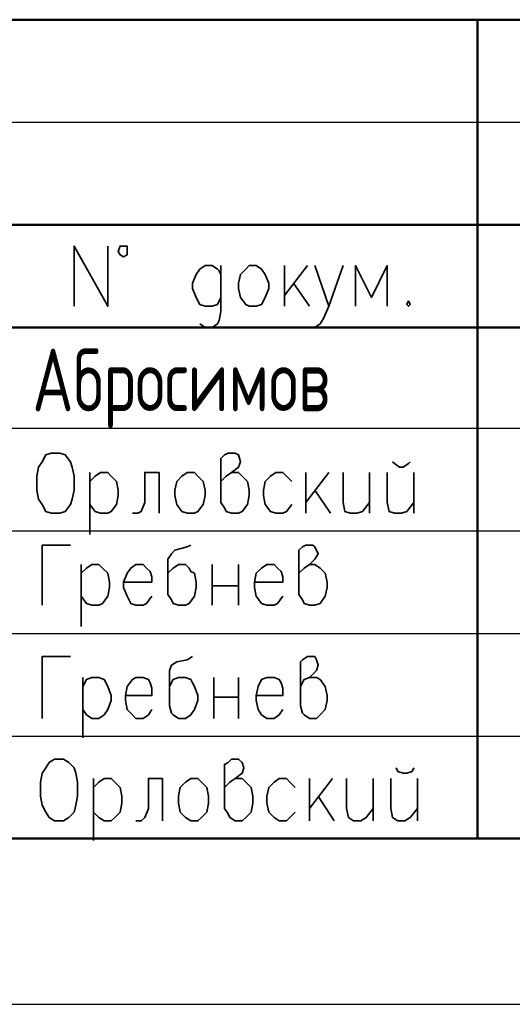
# Model space of a CAD drawing. Extents: x -410 to 10, y 10 to 307.
# Tile 2 of 9: x -369 to -345, y 10 to 57. Entities that reach past the tile are written whole.
import ezdxf

# ---------------------------------------------------------------- set-up
doc = ezdxf.new("R2010")
doc.units = 0
doc.layers.get('0').update_dxf_attribs({"lineweight": 25})
doc.styles.add('simplex.shx', font='simplex.shx', dxfattribs={"width": 0.9, "height": 2})

msp = doc.modelspace()

# ---------------------------------------------------------------- linework, layer by layer
msp.add_line((-410.174, 10.175), (9.826, 10.175))
at = {"color": 7, "lineweight": 50, "flags": 128}
for points in [[(-386.017, 57.307), (-205, 57.307)], [(-346.901, 18.106), (-346.901, 57.307)], [(-386.017, 47.485), (-322.433, 47.485)], [(-386.017, 42.575), (-322.433, 42.575)], [(-386.017, 18.106), (-205, 18.106)]]:
    msp.add_lwpolyline(points, dxfattribs=at)
at = {"color": 7, "lineweight": 25, "flags": 128}
for points in [[(-386.017, 52.396), (-322.433, 52.396)], [(-386.017, 37.749), (-322.433, 37.749)], [(-386.017, 32.838), (-322.433, 32.838)], [(-386.017, 27.927), (-322.433, 27.927)], [(-386.017, 23.017), (-322.433, 23.017)]]:
    msp.add_lwpolyline(points, dxfattribs=at)
at = {"color": 7, "lineweight": 35, "flags": 128}
for points in [[(-366.205, 43.591), (-366.205, 46.469), (-364.597, 43.591), (-364.597, 46.469)], [(-363.665, 46.215), (-363.665, 46.469), (-363.835, 46.469), (-364.004, 46.469), (-364.089, 46.215), (-364.004, 46.046), (-363.835, 45.961), (-363.665, 46.046), (-363.665, 46.215)], [(-359.178, 45.115), (-359.263, 45.284), (-359.347, 45.369), (-359.601, 45.538), (-359.94, 45.538), (-360.194, 45.369), (-360.363, 45.115), (-360.533, 44.691), (-360.533, 44.437), (-360.363, 44.014), (-360.194, 43.675), (-359.94, 43.591), (-359.601, 43.591), (-359.347, 43.675), (-359.178, 44.014)], [(-359.178, 45.538), (-359.178, 43.337), (-359.263, 42.913), (-359.347, 42.744), (-359.601, 42.575), (-359.94, 42.575), (-360.194, 42.744)], [(-357.823, 45.538), (-357.485, 45.538), (-357.231, 45.369), (-357.061, 45.115), (-356.892, 44.691), (-356.892, 44.437), (-357.061, 44.014), (-357.231, 43.675), (-357.485, 43.591), (-357.823, 43.591), (-357.993, 43.675), (-358.247, 44.014), (-358.331, 44.437), (-358.331, 44.691), (-358.247, 45.115), (-357.993, 45.369), (-357.823, 45.538)], [(-356.13, 45.538), (-356.13, 43.591)], [(-355.029, 45.538), (-356.13, 44.099)], [(-354.691, 45.538), (-354.013, 43.591), (-353.336, 45.538)], [(-351.219, 43.591), (-351.219, 45.538), (-351.981, 44.014), (-352.743, 45.538), (-352.743, 43.591)], [(-355.707, 44.691), (-354.945, 43.591)], [(-350.203, 43.845), (-350.288, 43.675), (-350.203, 43.591), (-350.119, 43.675), (-350.203, 43.845)], [(-354.013, 43.591), (-354.267, 42.998), (-354.437, 42.744), (-354.691, 42.575), (-354.775, 42.575)], [(-367.306, 36.563), (-366.883, 36.563), (-366.629, 36.479), (-366.375, 36.14), (-366.29, 35.886), (-366.205, 35.463), (-366.205, 34.785), (-366.29, 34.362), (-366.375, 34.108), (-366.629, 33.769), (-366.883, 33.685), (-367.306, 33.685), (-367.56, 33.769), (-367.729, 34.108), (-367.899, 34.362), (-367.983, 34.785), (-367.983, 35.463), (-367.899, 35.886), (-367.729, 36.14), (-367.56, 36.479), (-367.306, 36.563)], [(-359.178, 35.209), (-358.924, 35.463), (-358.67, 35.632), (-358.331, 35.886), (-358.247, 36.14), (-358.331, 36.479), (-358.501, 36.563), (-358.839, 36.563), (-359.009, 36.479), (-359.178, 36.309), (-359.178, 34.193), (-359.009, 33.939), (-358.924, 33.769), (-358.67, 33.685), (-358.331, 33.685), (-358.162, 33.769), (-357.908, 34.108), (-357.823, 34.531), (-357.823, 34.785), (-357.908, 35.209), (-358.162, 35.463), (-358.331, 35.632), (-358.67, 35.632)], [(-350.965, 36.14), (-350.881, 36.055), (-350.627, 35.886), (-350.457, 35.886), (-350.203, 36.055), (-350.119, 36.14)], [(-365.443, 35.632), (-365.443, 32.669)], [(-365.443, 35.209), (-365.189, 35.463), (-364.935, 35.632), (-364.597, 35.632), (-364.427, 35.463), (-364.173, 35.209), (-364.089, 34.785), (-364.089, 34.531), (-364.173, 34.108), (-364.427, 33.769), (-364.597, 33.685), (-364.935, 33.685), (-365.189, 33.769), (-365.443, 34.108)], [(-362.141, 35.632), (-362.819, 35.632), (-362.819, 34.193), (-362.988, 33.769), (-363.157, 33.685), (-363.411, 33.685)], [(-362.141, 35.632), (-362.141, 33.685)], [(-360.787, 35.632), (-360.448, 35.632), (-360.279, 35.463), (-360.025, 35.209), (-359.94, 34.785), (-359.94, 34.531), (-360.025, 34.108), (-360.279, 33.769), (-360.448, 33.685), (-360.787, 33.685), (-361.041, 33.769), (-361.295, 34.108), (-361.379, 34.531), (-361.379, 34.785), (-361.295, 35.209), (-361.041, 35.463), (-360.787, 35.632)], [(-355.791, 35.209), (-356.045, 35.463), (-356.215, 35.632), (-356.553, 35.632), (-356.807, 35.463), (-357.061, 35.209), (-357.146, 34.785), (-357.146, 34.531), (-357.061, 34.108), (-356.807, 33.769), (-356.553, 33.685), (-356.215, 33.685), (-356.045, 33.769), (-355.791, 34.108)], [(-355.114, 35.632), (-355.114, 33.685)], [(-354.013, 35.632), (-355.114, 34.193)], [(-353.336, 35.632), (-353.336, 34.193), (-353.251, 33.769), (-352.997, 33.685), (-352.659, 33.685), (-352.405, 33.769), (-352.066, 34.193)], [(-352.066, 35.632), (-352.066, 33.685)], [(-351.219, 35.632), (-351.219, 34.193), (-351.135, 33.769), (-350.881, 33.685), (-350.542, 33.685), (-350.288, 33.769), (-349.949, 34.193)], [(-349.949, 35.632), (-349.949, 33.685)], [(-354.691, 34.785), (-353.929, 33.685)], [(-366.375, 32.161), (-367.729, 32.161), (-367.729, 29.282)], [(-360.617, 32.161), (-360.787, 32.076), (-361.379, 31.907), (-361.549, 31.737), (-361.718, 31.483), (-361.718, 29.79), (-361.549, 29.536), (-361.464, 29.367), (-361.21, 29.282), (-360.871, 29.282), (-360.702, 29.367), (-360.448, 29.705), (-360.363, 30.129), (-360.363, 30.383), (-360.448, 30.806), (-360.617, 30.891), (-360.702, 31.06), (-360.871, 31.229), (-361.21, 31.229), (-361.464, 31.06), (-361.718, 30.806)], [(-355.453, 30.806), (-355.199, 31.06), (-354.945, 31.229), (-354.691, 31.483), (-354.521, 31.737), (-354.691, 32.076), (-354.775, 32.161), (-355.114, 32.161), (-355.283, 32.076), (-355.453, 31.907), (-355.453, 29.79), (-355.283, 29.536), (-355.199, 29.367), (-354.945, 29.282), (-354.691, 29.282), (-354.437, 29.367), (-354.183, 29.705), (-354.098, 30.129), (-354.098, 30.383), (-354.183, 30.806), (-354.437, 31.06), (-354.691, 31.229), (-354.945, 31.229)], [(-365.867, 31.229), (-365.867, 28.266)], [(-365.867, 30.806), (-365.613, 31.06), (-365.359, 31.229), (-365.02, 31.229), (-364.851, 31.06), (-364.597, 30.806), (-364.512, 30.383), (-364.512, 30.129), (-364.597, 29.705), (-364.851, 29.367), (-365.02, 29.282), (-365.359, 29.282), (-365.613, 29.367), (-365.867, 29.705)], [(-363.835, 30.383), (-362.48, 30.383), (-362.48, 30.637), (-362.565, 30.891), (-362.734, 31.06), (-362.903, 31.229), (-363.242, 31.229), (-363.496, 31.06), (-363.665, 30.806), (-363.835, 30.383), (-363.835, 30.129), (-363.665, 29.705), (-363.496, 29.367), (-363.242, 29.282), (-362.903, 29.282), (-362.734, 29.367), (-362.48, 29.705)], [(-359.601, 31.229), (-359.601, 29.282)], [(-358.331, 31.229), (-358.331, 29.282)], [(-357.569, 30.383), (-356.215, 30.383), (-356.215, 30.637), (-356.299, 30.891), (-356.469, 31.06), (-356.638, 31.229), (-356.977, 31.229), (-357.231, 31.06), (-357.485, 30.806), (-357.569, 30.383), (-357.569, 30.129), (-357.485, 29.705), (-357.231, 29.367), (-356.977, 29.282), (-356.638, 29.282), (-356.469, 29.367), (-356.215, 29.705)], [(-359.601, 30.213), (-358.331, 30.213)], [(-366.375, 26.827), (-367.729, 26.827), (-367.729, 23.863)], [(-360.533, 26.827), (-360.787, 26.657), (-361.295, 26.573), (-361.549, 26.403), (-361.633, 26.149), (-361.633, 24.456), (-361.549, 24.117), (-361.464, 24.033), (-361.21, 23.863), (-360.871, 23.863), (-360.617, 24.033), (-360.448, 24.287), (-360.279, 24.71), (-360.279, 24.964), (-360.448, 25.387), (-360.533, 25.557), (-360.617, 25.726), (-360.871, 25.811), (-361.21, 25.811), (-361.464, 25.726), (-361.633, 25.387)], [(-355.368, 25.387), (-355.199, 25.726), (-354.945, 25.811), (-354.606, 26.149), (-354.521, 26.403), (-354.606, 26.657), (-354.691, 26.827), (-355.029, 26.827), (-355.283, 26.657), (-355.368, 26.573), (-355.368, 24.456), (-355.283, 24.117), (-355.199, 24.033), (-354.945, 23.863), (-354.606, 23.863), (-354.437, 24.033), (-354.183, 24.287), (-354.098, 24.71), (-354.098, 24.964), (-354.183, 25.387), (-354.437, 25.726), (-354.606, 25.811), (-354.945, 25.811)], [(-365.782, 25.811), (-365.782, 22.932)], [(-365.782, 25.387), (-365.613, 25.726), (-365.359, 25.811), (-365.02, 25.811), (-364.766, 25.726), (-364.597, 25.387), (-364.427, 24.964), (-364.427, 24.71), (-364.597, 24.287), (-364.766, 24.033), (-365.02, 23.863), (-365.359, 23.863), (-365.613, 24.033), (-365.782, 24.287)], [(-363.75, 24.964), (-362.48, 24.964), (-362.48, 25.303), (-362.565, 25.557), (-362.649, 25.726), (-362.903, 25.811), (-363.242, 25.811), (-363.411, 25.726), (-363.665, 25.387), (-363.75, 24.964), (-363.75, 24.71), (-363.665, 24.287), (-363.411, 24.033), (-363.242, 23.863), (-362.903, 23.863), (-362.649, 24.033), (-362.48, 24.287)], [(-359.517, 25.811), (-359.517, 23.863)], [(-358.331, 25.811), (-358.331, 23.863)], [(-357.485, 24.964), (-356.215, 24.964), (-356.215, 25.303), (-356.299, 25.557), (-356.384, 25.726), (-356.638, 25.811), (-356.977, 25.811), (-357.231, 25.726), (-357.4, 25.387), (-357.485, 24.964), (-357.485, 24.71), (-357.4, 24.287), (-357.231, 24.033), (-356.977, 23.863), (-356.638, 23.863), (-356.384, 24.033), (-356.215, 24.287)], [(-359.517, 24.879), (-358.331, 24.879)], [(-367.137, 21.916), (-366.713, 21.916), (-366.459, 21.747), (-366.205, 21.493), (-366.121, 21.239), (-366.036, 20.815), (-366.036, 20.138), (-366.121, 19.715), (-366.205, 19.376), (-366.459, 19.122), (-366.713, 18.953), (-367.137, 18.953), (-367.391, 19.122), (-367.56, 19.376), (-367.729, 19.715), (-367.814, 20.138), (-367.814, 20.815), (-367.729, 21.239), (-367.56, 21.493), (-367.391, 21.747), (-367.137, 21.916)], [(-359.009, 20.561), (-358.755, 20.815), (-358.501, 20.985), (-358.162, 21.239), (-358.077, 21.493), (-358.162, 21.747), (-358.331, 21.916), (-358.67, 21.916), (-358.839, 21.747), (-359.009, 21.662), (-359.009, 19.545), (-358.839, 19.291), (-358.755, 19.122), (-358.501, 18.953), (-358.162, 18.953), (-357.993, 19.122), (-357.739, 19.376), (-357.654, 19.799), (-357.654, 20.138), (-357.739, 20.561), (-357.993, 20.815), (-358.162, 20.985), (-358.501, 20.985)], [(-350.796, 21.493), (-350.711, 21.323), (-350.457, 21.239), (-350.288, 21.239), (-350.034, 21.323), (-349.949, 21.493)], [(-365.274, 20.985), (-365.274, 18.021)], [(-365.274, 20.561), (-365.02, 20.815), (-364.766, 20.985), (-364.427, 20.985), (-364.258, 20.815), (-364.004, 20.561), (-363.919, 20.138), (-363.919, 19.799), (-364.004, 19.376), (-364.258, 19.122), (-364.427, 18.953), (-364.766, 18.953), (-365.02, 19.122), (-365.274, 19.376)], [(-361.972, 20.985), (-362.649, 20.985), (-362.649, 19.545), (-362.819, 19.122), (-362.988, 18.953), (-363.242, 18.953)], [(-361.972, 20.985), (-361.972, 18.953)], [(-360.617, 20.985), (-360.279, 20.985), (-360.109, 20.815), (-359.855, 20.561), (-359.771, 20.138), (-359.771, 19.799), (-359.855, 19.376), (-360.109, 19.122), (-360.279, 18.953), (-360.617, 18.953), (-360.871, 19.122), (-361.125, 19.376), (-361.21, 19.799), (-361.21, 20.138), (-361.125, 20.561), (-360.871, 20.815), (-360.617, 20.985)], [(-355.622, 20.561), (-355.876, 20.815), (-356.045, 20.985), (-356.384, 20.985), (-356.638, 20.815), (-356.892, 20.561), (-356.977, 20.138), (-356.977, 19.799), (-356.892, 19.376), (-356.638, 19.122), (-356.384, 18.953), (-356.045, 18.953), (-355.876, 19.122), (-355.622, 19.376)], [(-354.945, 20.985), (-354.945, 18.953)], [(-353.844, 20.985), (-354.945, 19.545)], [(-353.167, 20.985), (-353.167, 19.545), (-353.082, 19.122), (-352.828, 18.953), (-352.489, 18.953), (-352.235, 19.122), (-351.897, 19.545)], [(-351.897, 20.985), (-351.897, 18.953)], [(-351.05, 20.985), (-351.05, 19.545), (-350.965, 19.122), (-350.711, 18.953), (-350.373, 18.953), (-350.119, 19.122), (-349.78, 19.545)], [(-349.78, 20.985), (-349.78, 18.953)], [(-354.521, 20.138), (-353.759, 18.953)]]:
    msp.add_lwpolyline(points, dxfattribs=at)

# ---------------------------------------------------------------- texts
at = {"color": 7, "lineweight": 20, "style": 'simplex.shx', "width": 0.7}
msp.add_text('Абросимов', height=3, dxfattribs=at).set_placement((-368.2, 38.562))

doc.saveas('drawing.dxf')
